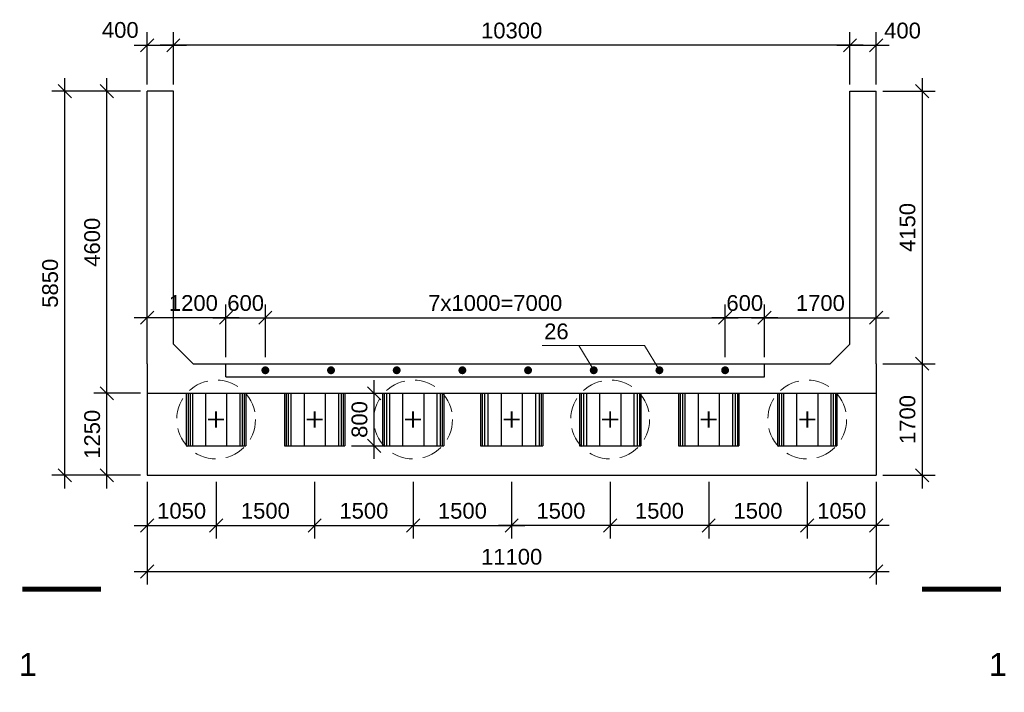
# Model space of a CAD drawing. Extents: x 1488 to 5663, y 840 to 1370.
# Tile 5 of 51: x 1488 to 1638, y 1094 to 1196. Entities that reach past the tile are written whole.
import ezdxf
from ezdxf.enums import TextEntityAlignment as Align

# ---------------------------------------------------------------- set-up
doc = ezdxf.new("R2010")
doc.units = 0
doc.linetypes.add('HIDDEN2', pattern=[4.7625, 3.175, -1.5875])
doc.layers.get('0').update_dxf_attribs({"linetype": 'CONTINUOUS'})
doc.layers.get('Defpoints').update_dxf_attribs({"linetype": 'CONTINUOUS'})
doc.layers.add('0.09mm', color=2, linetype='CONTINUOUS', lineweight=9)
doc.layers.add('0.25mm', color=1, linetype='CONTINUOUS', lineweight=25)
doc.styles.add('ARIAL', font='arial.ttf')
doc.dimstyles.new('MD_e100', dxfattribs={"dimtxt": 2.4, "dimasz": 2, "dimexe": 2, "dimexo": 1, "dimgap": 1, "dimtad": 1, "dimdec": 4, "dimlfac": 100, "dimdsep": 46, "dimtxsty": 'ARIAL', "dimblk1": 'OBLIQUE', "dimblk2": 'OBLIQUE', "dimsah": 1, "dimcen": 2.5, "dimdle": 2, "dimadec": 0, "dimazin": 0, "dimtfac": 1, "dimtdec": 4, "dimtmove": 2, "dimatfit": 3, "dimldrblk": 'OBLIQUE', "dimfxl": 2, "dimtolj": 1, "dimtzin": 0, "dimarcsym": 0})

# ---------------------------------------------------------------- blocks, each defined once
blk = doc.blocks.new('_OBLIQUE')
at = {"color": 0, "linetype": 'ByBlock'}
blk.add_line((-0.5, -0.5), (0.5, 0.5), dxfattribs=at)
blk = doc.blocks.new('*D70')
at = {"layer": '0.09mm', "color": 0, "lineweight": -2, "transparency": 16777216}
for p, q in [((1519.49, 1144.6), (1519.49, 1152.6)), ((1525.49, 1144.6), (1525.49, 1152.6)), ((1517.49, 1150.6), (1527.49, 1150.6))]:
    blk.add_line(p, q, dxfattribs=at)
at = {"layer": 'Defpoints', "color": 0, "transparency": 16777216}
for p in [(1525.49, 1150.6), (1519.49, 1143.6), (1525.49, 1143.6)]:
    blk.add_point(p, dxfattribs=at)
at = {"layer": '0.09mm', "color": 0, "lineweight": -2, "transparency": 16777216, "xscale": 2, "yscale": 2, "zscale": 2, "rotation": 180}
blk.add_blockref('_OBLIQUE', (1519.49, 1150.6), dxfattribs=at)
at = {"layer": '0.09mm', "color": 0, "lineweight": -2, "transparency": 16777216, "xscale": 2, "yscale": 2, "zscale": 2}
blk.add_blockref('_OBLIQUE', (1525.49, 1150.6), dxfattribs=at)
at = {"layer": '0.09mm', "color": 0, "transparency": 16777216, "insert": (1522.49, 1152.83), "char_height": 2.4, "attachment_point": 5, "style": 'ARIAL'}
blk.add_mtext('\\A1;600', dxfattribs=at)
blk = doc.blocks.new('*D71')
at = {"layer": '0.09mm', "color": 0, "lineweight": -2, "transparency": 16777216}
for p, q in [((1525.49, 1144.6), (1525.49, 1152.6)), ((1595.49, 1144.6), (1595.49, 1152.6)), ((1523.49, 1150.6), (1597.49, 1150.6))]:
    blk.add_line(p, q, dxfattribs=at)
at = {"layer": 'Defpoints', "color": 0, "transparency": 16777216}
for p in [(1595.49, 1150.6), (1525.49, 1143.6), (1595.49, 1143.6)]:
    blk.add_point(p, dxfattribs=at)
at = {"layer": '0.09mm', "color": 0, "lineweight": -2, "transparency": 16777216, "xscale": 2, "yscale": 2, "zscale": 2, "rotation": 180}
blk.add_blockref('_OBLIQUE', (1525.49, 1150.6), dxfattribs=at)
at = {"layer": '0.09mm', "color": 0, "lineweight": -2, "transparency": 16777216, "xscale": 2, "yscale": 2, "zscale": 2}
blk.add_blockref('_OBLIQUE', (1595.49, 1150.6), dxfattribs=at)
at = {"layer": '0.09mm', "color": 0, "transparency": 16777216, "insert": (1560.49, 1152.83), "char_height": 2.4, "attachment_point": 5, "style": 'ARIAL'}
blk.add_mtext('\\A1;7x1000=7000', dxfattribs=at)
blk = doc.blocks.new('*D72')
at = {"layer": '0.09mm', "color": 0, "lineweight": -2, "transparency": 16777216}
for p, q in [((1595.49, 1144.6), (1595.49, 1152.6)), ((1601.49, 1144.6), (1601.49, 1152.6)), ((1603.49, 1150.6), (1593.49, 1150.6))]:
    blk.add_line(p, q, dxfattribs=at)
at = {"layer": 'Defpoints', "color": 0, "transparency": 16777216}
for p in [(1595.49, 1150.6), (1595.49, 1143.6), (1601.49, 1143.6)]:
    blk.add_point(p, dxfattribs=at)
at = {"layer": '0.09mm', "color": 0, "lineweight": -2, "transparency": 16777216, "xscale": 2, "yscale": 2, "zscale": 2, "rotation": 180}
blk.add_blockref('_OBLIQUE', (1595.49, 1150.6), dxfattribs=at)
at = {"layer": '0.09mm', "color": 0, "lineweight": -2, "transparency": 16777216, "xscale": 2, "yscale": 2, "zscale": 2}
blk.add_blockref('_OBLIQUE', (1601.49, 1150.6), dxfattribs=at)
at = {"layer": '0.09mm', "color": 0, "transparency": 16777216, "insert": (1598.48, 1152.83), "char_height": 2.4, "attachment_point": 5, "style": 'ARIAL'}
blk.add_mtext('\\A1;600', dxfattribs=at)
blk = doc.blocks.new('*D73')
at = {"layer": '0.09mm', "color": 0, "lineweight": -2, "transparency": 16777216}
for p, q in [((1507.49, 1125.6), (1507.49, 1109.96)), ((1618.49, 1117.96), (1618.49, 1109.96)), ((1505.49, 1111.96), (1620.49, 1111.96))]:
    blk.add_line(p, q, dxfattribs=at)
at = {"layer": 'Defpoints', "color": 0, "transparency": 16777216}
for p in [(1507.49, 1126.6), (1618.49, 1118.96), (1618.49, 1111.96)]:
    blk.add_point(p, dxfattribs=at)
at = {"layer": '0.09mm', "color": 0, "lineweight": -2, "transparency": 16777216, "xscale": 2, "yscale": 2, "zscale": 2, "rotation": 180}
blk.add_blockref('_OBLIQUE', (1507.49, 1111.96), dxfattribs=at)
at = {"layer": '0.09mm', "color": 0, "lineweight": -2, "transparency": 16777216, "xscale": 2, "yscale": 2, "zscale": 2}
blk.add_blockref('_OBLIQUE', (1618.49, 1111.96), dxfattribs=at)
at = {"layer": '0.09mm', "color": 0, "transparency": 16777216, "insert": (1562.99, 1114.18), "char_height": 2.4, "attachment_point": 5, "style": 'ARIAL'}
blk.add_mtext('\\A1;11100', dxfattribs=at)
blk = doc.blocks.new('*D74')
at = {"layer": '0.09mm', "color": 0, "lineweight": -2, "transparency": 16777216}
for p, q in [((1507.49, 1125.6), (1507.49, 1116.96)), ((1517.99, 1125.6), (1517.99, 1116.96)), ((1505.49, 1118.96), (1519.99, 1118.96))]:
    blk.add_line(p, q, dxfattribs=at)
at = {"layer": 'Defpoints', "color": 0, "transparency": 16777216}
for p in [(1507.49, 1126.6), (1517.99, 1126.6), (1517.99, 1118.96)]:
    blk.add_point(p, dxfattribs=at)
at = {"layer": '0.09mm', "color": 0, "lineweight": -2, "transparency": 16777216, "xscale": 2, "yscale": 2, "zscale": 2, "rotation": 180}
blk.add_blockref('_OBLIQUE', (1507.49, 1118.96), dxfattribs=at)
at = {"layer": '0.09mm', "color": 0, "lineweight": -2, "transparency": 16777216, "xscale": 2, "yscale": 2, "zscale": 2}
blk.add_blockref('_OBLIQUE', (1517.99, 1118.96), dxfattribs=at)
at = {"layer": '0.09mm', "color": 0, "transparency": 16777216, "insert": (1512.74, 1121.18), "char_height": 2.4, "attachment_point": 5, "style": 'ARIAL'}
blk.add_mtext('\\A1;1050', dxfattribs=at)
blk = doc.blocks.new('*D75')
at = {"layer": '0.09mm', "color": 0, "lineweight": -2, "transparency": 16777216}
for p, q in [((1517.99, 1125.6), (1517.99, 1116.96)), ((1532.99, 1125.6), (1532.99, 1116.96)), ((1515.99, 1118.96), (1534.99, 1118.96))]:
    blk.add_line(p, q, dxfattribs=at)
at = {"layer": 'Defpoints', "color": 0, "transparency": 16777216}
for p in [(1517.99, 1126.6), (1532.99, 1126.6), (1532.99, 1118.96)]:
    blk.add_point(p, dxfattribs=at)
at = {"layer": '0.09mm', "color": 0, "lineweight": -2, "transparency": 16777216, "xscale": 2, "yscale": 2, "zscale": 2, "rotation": 180}
blk.add_blockref('_OBLIQUE', (1517.99, 1118.96), dxfattribs=at)
at = {"layer": '0.09mm', "color": 0, "lineweight": -2, "transparency": 16777216, "xscale": 2, "yscale": 2, "zscale": 2}
blk.add_blockref('_OBLIQUE', (1532.99, 1118.96), dxfattribs=at)
at = {"layer": '0.09mm', "color": 0, "transparency": 16777216, "insert": (1525.49, 1121.18), "char_height": 2.4, "attachment_point": 5, "style": 'ARIAL'}
blk.add_mtext('\\A1;1500', dxfattribs=at)
blk = doc.blocks.new('*D76')
at = {"layer": '0.09mm', "color": 0, "lineweight": -2, "transparency": 16777216}
for p, q in [((1532.99, 1125.6), (1532.99, 1116.96)), ((1547.99, 1125.6), (1547.99, 1116.96)), ((1530.99, 1118.96), (1549.99, 1118.96))]:
    blk.add_line(p, q, dxfattribs=at)
at = {"layer": 'Defpoints', "color": 0, "transparency": 16777216}
for p in [(1532.99, 1126.6), (1547.99, 1126.6), (1547.99, 1118.96)]:
    blk.add_point(p, dxfattribs=at)
at = {"layer": '0.09mm', "color": 0, "lineweight": -2, "transparency": 16777216, "xscale": 2, "yscale": 2, "zscale": 2, "rotation": 180}
blk.add_blockref('_OBLIQUE', (1532.99, 1118.96), dxfattribs=at)
at = {"layer": '0.09mm', "color": 0, "lineweight": -2, "transparency": 16777216, "xscale": 2, "yscale": 2, "zscale": 2}
blk.add_blockref('_OBLIQUE', (1547.99, 1118.96), dxfattribs=at)
at = {"layer": '0.09mm', "color": 0, "transparency": 16777216, "insert": (1540.49, 1121.18), "char_height": 2.4, "attachment_point": 5, "style": 'ARIAL'}
blk.add_mtext('\\A1;1500', dxfattribs=at)
blk = doc.blocks.new('*D77')
at = {"layer": '0.09mm', "color": 0, "lineweight": -2, "transparency": 16777216}
for p, q in [((1607.99, 1125.6), (1607.99, 1116.96)), ((1618.49, 1125.6), (1618.49, 1116.96)), ((1620.49, 1118.96), (1605.99, 1118.96))]:
    blk.add_line(p, q, dxfattribs=at)
at = {"layer": 'Defpoints', "color": 0, "transparency": 16777216}
for p in [(1607.99, 1126.6), (1618.49, 1126.6), (1607.99, 1118.96)]:
    blk.add_point(p, dxfattribs=at)
at = {"layer": '0.09mm', "color": 0, "lineweight": -2, "transparency": 16777216, "xscale": 2, "yscale": 2, "zscale": 2, "rotation": 180}
blk.add_blockref('_OBLIQUE', (1607.99, 1118.96), dxfattribs=at)
at = {"layer": '0.09mm', "color": 0, "lineweight": -2, "transparency": 16777216, "xscale": 2, "yscale": 2, "zscale": 2}
blk.add_blockref('_OBLIQUE', (1618.49, 1118.96), dxfattribs=at)
at = {"layer": '0.09mm', "color": 0, "transparency": 16777216, "insert": (1613.24, 1121.18), "char_height": 2.4, "attachment_point": 5, "style": 'ARIAL'}
blk.add_mtext('\\A1;1050', dxfattribs=at)
blk = doc.blocks.new('*D78')
at = {"layer": '0.09mm', "color": 0, "lineweight": -2, "transparency": 16777216}
for p, q in [((1577.99, 1125.6), (1577.99, 1116.96)), ((1592.99, 1125.6), (1592.99, 1116.96)), ((1594.99, 1118.96), (1575.99, 1118.96))]:
    blk.add_line(p, q, dxfattribs=at)
at = {"layer": 'Defpoints', "color": 0, "transparency": 16777216}
for p in [(1577.99, 1126.6), (1592.99, 1126.6), (1577.99, 1118.96)]:
    blk.add_point(p, dxfattribs=at)
at = {"layer": '0.09mm', "color": 0, "lineweight": -2, "transparency": 16777216, "xscale": 2, "yscale": 2, "zscale": 2, "rotation": 180}
blk.add_blockref('_OBLIQUE', (1577.99, 1118.96), dxfattribs=at)
at = {"layer": '0.09mm', "color": 0, "lineweight": -2, "transparency": 16777216, "xscale": 2, "yscale": 2, "zscale": 2}
blk.add_blockref('_OBLIQUE', (1592.99, 1118.96), dxfattribs=at)
at = {"layer": '0.09mm', "color": 0, "transparency": 16777216, "insert": (1585.49, 1121.18), "char_height": 2.4, "attachment_point": 5, "style": 'ARIAL'}
blk.add_mtext('\\A1;1500', dxfattribs=at)
blk = doc.blocks.new('*D79')
at = {"layer": '0.09mm', "color": 0, "lineweight": -2, "transparency": 16777216}
for p, q in [((1547.99, 1125.6), (1547.99, 1116.96)), ((1562.99, 1125.6), (1562.99, 1116.96)), ((1545.99, 1118.96), (1564.99, 1118.96))]:
    blk.add_line(p, q, dxfattribs=at)
at = {"layer": 'Defpoints', "color": 0, "transparency": 16777216}
for p in [(1547.99, 1126.6), (1562.99, 1126.6), (1562.99, 1118.96)]:
    blk.add_point(p, dxfattribs=at)
at = {"layer": '0.09mm', "color": 0, "lineweight": -2, "transparency": 16777216, "xscale": 2, "yscale": 2, "zscale": 2, "rotation": 180}
blk.add_blockref('_OBLIQUE', (1547.99, 1118.96), dxfattribs=at)
at = {"layer": '0.09mm', "color": 0, "lineweight": -2, "transparency": 16777216, "xscale": 2, "yscale": 2, "zscale": 2}
blk.add_blockref('_OBLIQUE', (1562.99, 1118.96), dxfattribs=at)
at = {"layer": '0.09mm', "color": 0, "transparency": 16777216, "insert": (1555.49, 1121.18), "char_height": 2.4, "attachment_point": 5, "style": 'ARIAL'}
blk.add_mtext('\\A1;1500', dxfattribs=at)
blk = doc.blocks.new('*D80')
at = {"layer": '0.09mm', "color": 0, "lineweight": -2, "transparency": 16777216}
for p, q in [((1562.99, 1125.6), (1562.99, 1116.96)), ((1577.99, 1125.6), (1577.99, 1116.96)), ((1579.99, 1118.96), (1560.99, 1118.96))]:
    blk.add_line(p, q, dxfattribs=at)
at = {"layer": 'Defpoints', "color": 0, "transparency": 16777216}
for p in [(1562.99, 1126.6), (1577.99, 1126.6), (1562.99, 1118.96)]:
    blk.add_point(p, dxfattribs=at)
at = {"layer": '0.09mm', "color": 0, "lineweight": -2, "transparency": 16777216, "xscale": 2, "yscale": 2, "zscale": 2, "rotation": 180}
blk.add_blockref('_OBLIQUE', (1562.99, 1118.96), dxfattribs=at)
at = {"layer": '0.09mm', "color": 0, "lineweight": -2, "transparency": 16777216, "xscale": 2, "yscale": 2, "zscale": 2}
blk.add_blockref('_OBLIQUE', (1577.99, 1118.96), dxfattribs=at)
at = {"layer": '0.09mm', "color": 0, "transparency": 16777216, "insert": (1570.49, 1121.18), "char_height": 2.4, "attachment_point": 5, "style": 'ARIAL'}
blk.add_mtext('\\A1;1500', dxfattribs=at)
blk = doc.blocks.new('*D81')
at = {"layer": '0.09mm', "color": 0, "lineweight": -2, "transparency": 16777216}
for p, q in [((1592.99, 1125.6), (1592.99, 1116.96)), ((1607.99, 1125.6), (1607.99, 1116.96)), ((1609.99, 1118.96), (1590.99, 1118.96))]:
    blk.add_line(p, q, dxfattribs=at)
at = {"layer": 'Defpoints', "color": 0, "transparency": 16777216}
for p in [(1592.99, 1126.6), (1607.99, 1126.6), (1592.99, 1118.96)]:
    blk.add_point(p, dxfattribs=at)
at = {"layer": '0.09mm', "color": 0, "lineweight": -2, "transparency": 16777216, "xscale": 2, "yscale": 2, "zscale": 2, "rotation": 180}
blk.add_blockref('_OBLIQUE', (1592.99, 1118.96), dxfattribs=at)
at = {"layer": '0.09mm', "color": 0, "lineweight": -2, "transparency": 16777216, "xscale": 2, "yscale": 2, "zscale": 2}
blk.add_blockref('_OBLIQUE', (1607.99, 1118.96), dxfattribs=at)
at = {"layer": '0.09mm', "color": 0, "transparency": 16777216, "insert": (1600.49, 1121.18), "char_height": 2.4, "attachment_point": 5, "style": 'ARIAL'}
blk.add_mtext('\\A1;1500', dxfattribs=at)
blk = doc.blocks.new('*D82')
at = {"layer": '0.09mm', "color": 0, "lineweight": -2, "transparency": 16777216}
for p, q in [((1601.49, 1144.6), (1601.49, 1152.6)), ((1618.49, 1144.6), (1618.49, 1152.6)), ((1599.49, 1150.6), (1620.49, 1150.6))]:
    blk.add_line(p, q, dxfattribs=at)
at = {"layer": 'Defpoints', "color": 0, "transparency": 16777216}
for p in [(1618.49, 1150.6), (1601.49, 1143.6), (1618.49, 1143.6)]:
    blk.add_point(p, dxfattribs=at)
at = {"layer": '0.09mm', "color": 0, "lineweight": -2, "transparency": 16777216, "xscale": 2, "yscale": 2, "zscale": 2, "rotation": 180}
blk.add_blockref('_OBLIQUE', (1601.49, 1150.6), dxfattribs=at)
at = {"layer": '0.09mm', "color": 0, "lineweight": -2, "transparency": 16777216, "xscale": 2, "yscale": 2, "zscale": 2}
blk.add_blockref('_OBLIQUE', (1618.49, 1150.6), dxfattribs=at)
at = {"layer": '0.09mm', "color": 0, "transparency": 16777216, "insert": (1609.99, 1152.83), "char_height": 2.4, "attachment_point": 5, "style": 'ARIAL'}
blk.add_mtext('\\A1;1700', dxfattribs=at)
blk = doc.blocks.new('*D83')
at = {"layer": '0.09mm', "color": 0, "lineweight": -2, "transparency": 16777216}
for p, q in [((1507.49, 1144.6), (1507.49, 1152.6)), ((1519.49, 1144.6), (1519.49, 1152.6)), ((1521.49, 1150.6), (1505.49, 1150.6))]:
    blk.add_line(p, q, dxfattribs=at)
at = {"layer": 'Defpoints', "color": 0, "transparency": 16777216}
for p in [(1507.49, 1150.6), (1507.49, 1143.6), (1519.49, 1143.6)]:
    blk.add_point(p, dxfattribs=at)
at = {"layer": '0.09mm', "color": 0, "lineweight": -2, "transparency": 16777216, "xscale": 2, "yscale": 2, "zscale": 2, "rotation": 180}
blk.add_blockref('_OBLIQUE', (1507.49, 1150.6), dxfattribs=at)
at = {"layer": '0.09mm', "color": 0, "lineweight": -2, "transparency": 16777216, "xscale": 2, "yscale": 2, "zscale": 2}
blk.add_blockref('_OBLIQUE', (1519.49, 1150.6), dxfattribs=at)
at = {"layer": '0.09mm', "color": 0, "transparency": 16777216, "insert": (1514.53, 1152.83), "char_height": 2.4, "attachment_point": 5, "style": 'ARIAL'}
blk.add_mtext('\\A1;1200', dxfattribs=at)
blk = doc.blocks.new('*D84')
at = {"layer": '0.09mm', "color": 0, "lineweight": -2, "transparency": 16777216}
for p, q in [((1501.35, 1124.6), (1501.35, 1141.1)), ((1506.49, 1139.1), (1499.35, 1139.1)), ((1506.49, 1126.6), (1499.35, 1126.6))]:
    blk.add_line(p, q, dxfattribs=at)
at = {"layer": 'Defpoints', "color": 0, "transparency": 16777216}
for p in [(1501.35, 1139.1), (1507.49, 1139.1), (1507.49, 1126.6)]:
    blk.add_point(p, dxfattribs=at)
at = {"layer": '0.09mm', "color": 0, "lineweight": -2, "transparency": 16777216, "xscale": 2, "yscale": 2, "zscale": 2}
for p, rotation in [((1501.35, 1139.1), 90), ((1501.35, 1126.6), 270)]:
    blk.add_blockref('_OBLIQUE', p, dxfattribs=dict(at, rotation=rotation))
at = {"layer": '0.09mm', "color": 0, "transparency": 16777216, "insert": (1499.13, 1132.85), "char_height": 2.4, "attachment_point": 5, "rotation": 90, "style": 'ARIAL'}
blk.add_mtext('\\A1;1250', dxfattribs=at)
blk = doc.blocks.new('*D85')
at = {"layer": '0.09mm', "color": 0, "lineweight": -2, "transparency": 16777216}
for p, q in [((1501.35, 1137.1), (1501.35, 1187.1)), ((1506.49, 1185.1), (1499.35, 1185.1)), ((1506.49, 1139.1), (1499.35, 1139.1))]:
    blk.add_line(p, q, dxfattribs=at)
at = {"layer": 'Defpoints', "color": 0, "transparency": 16777216}
for p in [(1501.35, 1185.1), (1507.49, 1185.1), (1507.49, 1139.1)]:
    blk.add_point(p, dxfattribs=at)
at = {"layer": '0.09mm', "color": 0, "lineweight": -2, "transparency": 16777216, "xscale": 2, "yscale": 2, "zscale": 2}
for p, rotation in [((1501.35, 1185.1), 90), ((1501.35, 1139.1), 270)]:
    blk.add_blockref('_OBLIQUE', p, dxfattribs=dict(at, rotation=rotation))
at = {"layer": '0.09mm', "color": 0, "transparency": 16777216, "insert": (1499.13, 1162.1), "char_height": 2.4, "attachment_point": 5, "rotation": 90, "style": 'ARIAL'}
blk.add_mtext('\\A1;4600', dxfattribs=at)
blk = doc.blocks.new('*D86')
at = {"layer": '0.09mm', "color": 0, "lineweight": -2, "transparency": 16777216}
for p, q in [((1494.96, 1124.6), (1494.96, 1187.1)), ((1500.35, 1185.1), (1492.96, 1185.1)), ((1500.35, 1126.6), (1492.96, 1126.6))]:
    blk.add_line(p, q, dxfattribs=at)
at = {"layer": 'Defpoints', "color": 0, "transparency": 16777216}
for p in [(1494.96, 1185.1), (1501.35, 1185.1), (1501.35, 1126.6)]:
    blk.add_point(p, dxfattribs=at)
at = {"layer": '0.09mm', "color": 0, "lineweight": -2, "transparency": 16777216, "xscale": 2, "yscale": 2, "zscale": 2}
for p, rotation in [((1494.96, 1185.1), 90), ((1494.96, 1126.6), 270)]:
    blk.add_blockref('_OBLIQUE', p, dxfattribs=dict(at, rotation=rotation))
at = {"layer": '0.09mm', "color": 0, "transparency": 16777216, "insert": (1492.73, 1155.85), "char_height": 2.4, "attachment_point": 5, "rotation": 90, "style": 'ARIAL'}
blk.add_mtext('\\A1;5850', dxfattribs=at)
blk = doc.blocks.new('*D87')
at = {"layer": '0.09mm', "color": 0, "lineweight": -2, "transparency": 16777216}
for p, q in [((1625.48, 1187.1), (1625.48, 1141.6)), ((1619.49, 1185.1), (1627.48, 1185.1)), ((1619.49, 1143.6), (1627.48, 1143.6))]:
    blk.add_line(p, q, dxfattribs=at)
at = {"layer": 'Defpoints', "color": 0, "transparency": 16777216}
for p in [(1618.49, 1185.1), (1618.49, 1143.6), (1625.48, 1143.6)]:
    blk.add_point(p, dxfattribs=at)
at = {"layer": '0.09mm', "color": 0, "lineweight": -2, "transparency": 16777216, "xscale": 2, "yscale": 2, "zscale": 2}
for p, rotation in [((1625.48, 1185.1), 90), ((1625.48, 1143.6), 270)]:
    blk.add_blockref('_OBLIQUE', p, dxfattribs=dict(at, rotation=rotation))
at = {"layer": '0.09mm', "color": 0, "transparency": 16777216, "insert": (1623.26, 1164.35), "char_height": 2.4, "attachment_point": 5, "rotation": 90, "style": 'ARIAL'}
blk.add_mtext('\\A1;4150', dxfattribs=at)
blk = doc.blocks.new('*D88')
at = {"layer": '0.09mm', "color": 0, "lineweight": -2, "transparency": 16777216}
for p, q in [((1625.48, 1145.6), (1625.48, 1124.6)), ((1619.49, 1143.6), (1627.48, 1143.6)), ((1619.49, 1126.6), (1627.48, 1126.6))]:
    blk.add_line(p, q, dxfattribs=at)
at = {"layer": 'Defpoints', "color": 0, "transparency": 16777216}
for p in [(1618.49, 1143.6), (1618.49, 1126.6), (1625.48, 1126.6)]:
    blk.add_point(p, dxfattribs=at)
at = {"layer": '0.09mm', "color": 0, "lineweight": -2, "transparency": 16777216, "xscale": 2, "yscale": 2, "zscale": 2}
for p, rotation in [((1625.48, 1143.6), 90), ((1625.48, 1126.6), 270)]:
    blk.add_blockref('_OBLIQUE', p, dxfattribs=dict(at, rotation=rotation))
at = {"layer": '0.09mm', "color": 0, "transparency": 16777216, "insert": (1623.26, 1135.1), "char_height": 2.4, "attachment_point": 5, "rotation": 90, "style": 'ARIAL'}
blk.add_mtext('\\A1;1700', dxfattribs=at)
blk = doc.blocks.new('*D89')
at = {"layer": '0.09mm', "color": 0, "lineweight": -2, "transparency": 16777216}
for p, q in [((1507.49, 1186.1), (1507.49, 1194.1)), ((1511.49, 1186.1), (1511.49, 1194.1)), ((1505.49, 1192.1), (1513.49, 1192.1))]:
    blk.add_line(p, q, dxfattribs=at)
at = {"layer": 'Defpoints', "color": 0, "transparency": 16777216}
for p in [(1511.49, 1192.1), (1507.49, 1185.1), (1511.49, 1185.1)]:
    blk.add_point(p, dxfattribs=at)
at = {"layer": '0.09mm', "color": 0, "lineweight": -2, "transparency": 16777216, "xscale": 2, "yscale": 2, "zscale": 2, "rotation": 180}
blk.add_blockref('_OBLIQUE', (1507.49, 1192.1), dxfattribs=at)
at = {"layer": '0.09mm', "color": 0, "lineweight": -2, "transparency": 16777216, "xscale": 2, "yscale": 2, "zscale": 2}
blk.add_blockref('_OBLIQUE', (1511.49, 1192.1), dxfattribs=at)
at = {"layer": '0.09mm', "color": 0, "transparency": 16777216, "insert": (1503.4, 1194.42), "char_height": 2.4, "attachment_point": 5, "style": 'ARIAL'}
blk.add_mtext('\\A1;400', dxfattribs=at)
blk = doc.blocks.new('*D90')
at = {"layer": '0.09mm', "color": 0, "lineweight": -2, "transparency": 16777216}
for p, q in [((1614.49, 1186.1), (1614.49, 1194.1)), ((1618.49, 1186.1), (1618.49, 1194.1)), ((1612.49, 1192.1), (1620.49, 1192.1))]:
    blk.add_line(p, q, dxfattribs=at)
at = {"layer": 'Defpoints', "color": 0, "transparency": 16777216}
for p in [(1618.49, 1192.1), (1614.49, 1185.1), (1618.49, 1185.1)]:
    blk.add_point(p, dxfattribs=at)
at = {"layer": '0.09mm', "color": 0, "lineweight": -2, "transparency": 16777216, "xscale": 2, "yscale": 2, "zscale": 2, "rotation": 180}
blk.add_blockref('_OBLIQUE', (1614.49, 1192.1), dxfattribs=at)
at = {"layer": '0.09mm', "color": 0, "lineweight": -2, "transparency": 16777216, "xscale": 2, "yscale": 2, "zscale": 2}
blk.add_blockref('_OBLIQUE', (1618.49, 1192.1), dxfattribs=at)
at = {"layer": '0.09mm', "color": 0, "transparency": 16777216, "insert": (1622.5, 1194.33), "char_height": 2.4, "attachment_point": 5, "style": 'ARIAL'}
blk.add_mtext('\\A1;400', dxfattribs=at)
blk = doc.blocks.new('*D91')
at = {"layer": '0.09mm', "color": 0, "lineweight": -2, "transparency": 16777216}
for p, q in [((1511.49, 1186.1), (1511.49, 1194.1)), ((1614.49, 1186.1), (1614.49, 1194.1)), ((1616.49, 1192.1), (1509.49, 1192.1))]:
    blk.add_line(p, q, dxfattribs=at)
at = {"layer": 'Defpoints', "color": 0, "transparency": 16777216}
for p in [(1511.49, 1192.1), (1511.49, 1185.1), (1614.49, 1185.1)]:
    blk.add_point(p, dxfattribs=at)
at = {"layer": '0.09mm', "color": 0, "lineweight": -2, "transparency": 16777216, "xscale": 2, "yscale": 2, "zscale": 2, "rotation": 180}
blk.add_blockref('_OBLIQUE', (1511.49, 1192.1), dxfattribs=at)
at = {"layer": '0.09mm', "color": 0, "lineweight": -2, "transparency": 16777216, "xscale": 2, "yscale": 2, "zscale": 2}
blk.add_blockref('_OBLIQUE', (1614.49, 1192.1), dxfattribs=at)
at = {"layer": '0.09mm', "color": 0, "transparency": 16777216, "insert": (1562.99, 1194.33), "char_height": 2.4, "attachment_point": 5, "style": 'ARIAL'}
blk.add_mtext('\\A1;10300', dxfattribs=at)
blk = doc.blocks.new('*D675')
at = {"layer": '0.09mm', "color": 0, "lineweight": -2, "transparency": 16777216}
for p, q in [((1542.06, 1129.1), (1542.06, 1141.1)), ((1538.59, 1139.1), (1544.06, 1139.1)), ((1538.59, 1131.1), (1544.06, 1131.1))]:
    blk.add_line(p, q, dxfattribs=at)
at = {"layer": 'Defpoints', "color": 0, "transparency": 16777216}
for p in [(1537.59, 1139.1), (1542.06, 1139.1), (1537.59, 1131.1)]:
    blk.add_point(p, dxfattribs=at)
at = {"layer": '0.09mm', "color": 0, "lineweight": -2, "transparency": 16777216, "xscale": 2, "yscale": 2, "zscale": 2}
for p, rotation in [((1542.06, 1139.1), 90), ((1542.06, 1131.1), 270)]:
    blk.add_blockref('_OBLIQUE', p, dxfattribs=dict(at, rotation=rotation))
at = {"layer": '0.09mm', "color": 0, "transparency": 16777216, "insert": (1539.83, 1135.1), "char_height": 2.4, "attachment_point": 5, "rotation": 90, "style": 'ARIAL'}
blk.add_mtext('\\A1;800', dxfattribs=at)

msp = doc.modelspace()

# ---------------------------------------------------------------- linework, layer by layer
at = {"const_width": 0.6}
for points in [[(1525.18654623, 1142.59985867, 1), (1525.78654623, 1142.59985867, 1)], [(1535.18654623, 1142.59985867, 1), (1535.78654623, 1142.59985867, 1)], [(1545.18654623, 1142.59985867, 1), (1545.78654623, 1142.59985867, 1)], [(1555.18654623, 1142.59985867, 1), (1555.78654623, 1142.59985867, 1)], [(1565.18654623, 1142.59985867, 1), (1565.78654623, 1142.59985867, 1)], [(1575.18654623, 1142.59985867, 1), (1575.78654623, 1142.59985867, 1)], [(1585.18654623, 1142.59985867, 1), (1585.78654623, 1142.59985867, 1)], [(1595.18654623, 1142.59985867, 1), (1595.78654623, 1142.59985867, 1)]]:
    msp.add_lwpolyline(points, format="xyb", close=True, dxfattribs=at)
at = {"color": 252}
for points in [[(1513.71591896, 1139.0998587), (1513.71591896, 1131.0998587)], [(1514.05528459, 1139.0998587), (1514.05528459, 1131.0998587)], [(1521.94584416, 1139.0998587), (1521.94584416, 1131.0998587)], [(1522.28520978, 1139.0998587), (1522.28520978, 1131.0998587)], [(1528.64230961, 1139.0998587), (1528.64230961, 1131.0998587)], [(1528.98167523, 1139.0998587), (1528.98167523, 1131.0998587)], [(1537.01945351, 1139.0998587), (1537.01945351, 1131.0998587)], [(1537.35881913, 1139.0998587), (1537.35881913, 1131.0998587)], [(1543.56870188, 1139.0998587), (1543.56870188, 1131.0998587)], [(1543.9080675, 1139.0998587), (1543.9080675, 1131.0998587)], [(1552.09306124, 1139.09985869), (1552.09306124, 1131.09985869)], [(1552.43242687, 1139.09985869), (1552.43242687, 1131.09985869)], [(1558.49509414, 1139.09985869), (1558.49509414, 1131.09985869)], [(1558.83445977, 1139.09985869), (1558.83445977, 1131.09985869)], [(1567.16666897, 1139.09985869), (1567.16666897, 1131.09985868)], [(1567.5060346, 1139.09985869), (1567.5060346, 1131.09985868)], [(1573.56870188, 1139.09985868), (1573.56870188, 1131.09985868)], [(1573.9080675, 1139.09985868), (1573.9080675, 1131.09985868)], [(1582.09306124, 1139.09985868), (1582.09306124, 1131.09985868)], [(1582.43242687, 1139.09985868), (1582.43242687, 1131.09985868)], [(1588.64230961, 1139.0998587), (1588.64230961, 1131.0998587)], [(1588.98167523, 1139.0998587), (1588.98167523, 1131.0998587)], [(1597.01945351, 1139.0998587), (1597.01945351, 1131.0998587)], [(1597.35881913, 1139.0998587), (1597.35881913, 1131.0998587)], [(1603.71916435, 1139.09985867), (1603.71916435, 1131.09985867)], [(1604.05852998, 1139.09985867), (1604.05852998, 1131.09985867)], [(1611.94908955, 1139.09985867), (1611.94908955, 1131.09985867)], [(1612.28845517, 1139.09985867), (1612.28845517, 1131.09985867)]]:
    msp.add_lwpolyline(points, dxfattribs=at)
for points, const_width in [([(1517.98652041, 1136.32074328), (1517.98652041, 1133.87897413)], 0.3), ([(1532.98652041, 1136.32074328), (1532.98652041, 1133.87897413)], 0.3), ([(1547.98652041, 1136.32074328), (1547.98652041, 1133.87897413)], 0.3), ([(1562.98652042, 1136.32074326), (1562.98652042, 1133.87897411)], 0.3), ([(1577.98652041, 1136.32074325), (1577.98652041, 1133.87897411)], 0.3), ([(1592.98652041, 1136.32074328), (1592.98652041, 1133.87897413)], 0.3), ([(1607.98652041, 1136.32074324), (1607.98652041, 1133.87897409)], 0.3), ([(1516.76563584, 1135.0998587), (1519.20740498, 1135.0998587)], 0.3), ([(1531.76563584, 1135.0998587), (1534.20740498, 1135.0998587)], 0.3), ([(1546.76563584, 1135.0998587), (1549.20740498, 1135.0998587)], 0.3), ([(1561.76563584, 1135.09985869), (1564.20740499, 1135.09985869)], 0.3), ([(1576.76563584, 1135.09985868), (1579.20740498, 1135.09985868)], 0.3), ([(1591.76563584, 1135.0998587), (1594.20740498, 1135.0998587)], 0.3), ([(1606.76563584, 1135.09985867), (1609.20740498, 1135.09985867)], 0.3), ([(1488.48652041, 1109.26320019), (1500.48652041, 1109.26320019)], 0.8), ([(1637.48652041, 1109.2632002), (1625.48652041, 1109.2632002)], 0.8)]:
    msp.add_lwpolyline(points, dxfattribs=dict(const_width=const_width))
for points in [[(1492.48652041, 1094.34913572, 0, 0, 0), (1492.48652041, 1103.7773689, 1.6, 0, 0), (1492.48652041, 1109.26320019, 0, 0, 0)], [(1633.48652041, 1094.34913573, 0, 0, 0), (1633.48652041, 1103.77736891, 1.6, 0, 0), (1633.48652041, 1109.2632002, 0, 0, 0)]]:
    msp.add_lwpolyline(points, format="xyseb")
at = {"layer": '0.09mm'}
for points in [[(1583.19725198, 1146.34797107), (1567.61669369, 1146.34797107)], [(1575.48654623, 1142.59985867), (1573.19725198, 1146.34797107)], [(1585.48654623, 1142.59985867), (1583.19725198, 1146.34797107)]]:
    msp.add_lwpolyline(points, dxfattribs=at)
at = {"layer": '0.09mm', "linetype": 'HIDDEN2'}
for centre in [(1517.98652041, 1135.0998587), (1547.98652041, 1135.0998587), (1577.98652041, 1135.0998587), (1607.98652041, 1135.0998587)]:
    msp.add_circle(centre, 6, dxfattribs=at)
at = {"layer": '0.25mm'}
for points in [[(1511.48652041, 1185.0998587), (1507.48652041, 1185.0998587)], [(1507.48652041, 1143.5998587), (1507.48652041, 1185.0998587)], [(1511.48652041, 1146.59985866), (1511.48652041, 1185.0998587)], [(1614.48652041, 1185.0998587), (1618.48652041, 1185.0998587)], [(1614.48652041, 1146.59985866), (1614.48652041, 1185.0998587)], [(1618.48652041, 1143.5998587), (1618.48652041, 1185.0998587)], [(1511.48652041, 1146.59985866), (1514.48652041, 1143.59985866)], [(1614.48652041, 1146.59985866), (1611.48652041, 1143.59985866)], [(1507.48652041, 1143.5998587), (1507.48652041, 1126.5998587)], [(1514.48652037, 1143.5998587), (1611.48652045, 1143.5998587)], [(1519.48654623, 1141.59985866), (1519.48654623, 1143.59985866)], [(1601.48654623, 1141.5998586), (1601.48654623, 1143.5998586)], [(1618.48652041, 1143.5998587), (1618.48652041, 1126.5998587)], [(1519.48654623, 1141.59985866), (1601.48654623, 1141.5998586)], [(1507.48652041, 1139.0998587), (1618.48652041, 1139.0998587)], [(1513.45608054, 1139.0998587), (1513.45608054, 1131.0998587)], [(1514.37617558, 1139.0998587), (1514.37617558, 1131.0998587)], [(1516.37617558, 1139.0998587), (1516.37617558, 1131.0998587)], [(1519.59686524, 1139.0998587), (1519.59686524, 1131.0998587)], [(1521.59686524, 1139.0998587), (1521.59686524, 1131.0998587)], [(1522.51696028, 1139.0998587), (1522.51696028, 1131.0998587)], [(1528.38247119, 1139.0998587), (1528.38247119, 1131.0998587)], [(1529.37942097, 1139.0998587), (1529.37942097, 1131.0998587)], [(1531.37942097, 1139.0998587), (1531.37942097, 1131.0998587)], [(1534.60011063, 1139.0998587), (1534.60011063, 1131.0998587)], [(1536.60471241, 1139.0998587), (1536.60471241, 1131.0998587)], [(1537.59056963, 1139.0998587), (1537.59056963, 1131.0998587)], [(1543.30886345, 1139.0998587), (1543.30886345, 1131.0998587)], [(1544.37942097, 1139.0998587), (1544.37942097, 1131.0998587)], [(1546.37942097, 1139.0998587), (1546.37942097, 1131.0998587)], [(1549.60011063, 1139.0998587), (1549.60011063, 1131.0998587)], [(1551.59686524, 1139.09985869), (1551.59686524, 1131.09985869)], [(1552.66417736, 1139.09985869), (1552.66417736, 1131.09985869)], [(1558.23525572, 1139.09985869), (1558.23525572, 1131.09985869)], [(1559.37617558, 1139.09985869), (1559.37617558, 1131.09985869)], [(1561.37942098, 1139.09985869), (1561.37942098, 1131.09985869)], [(1564.60011064, 1139.09985869), (1564.60011064, 1131.09985869)], [(1566.59686524, 1139.09985869), (1566.59686524, 1131.09985868)], [(1567.7377851, 1139.09985869), (1567.7377851, 1131.09985868)], [(1573.30886345, 1139.09985868), (1573.30886345, 1131.09985868)], [(1574.37942097, 1139.09985868), (1574.37942097, 1131.09985868)], [(1576.37942097, 1139.09985868), (1576.37942097, 1131.09985868)], [(1579.60011063, 1139.09985868), (1579.60011063, 1131.09985868)], [(1581.60011063, 1139.09985868), (1581.60011063, 1131.09985868)], [(1582.66417736, 1139.09985868), (1582.66417736, 1131.09985868)], [(1588.38247119, 1139.0998587), (1588.38247119, 1131.0998587)], [(1589.37942097, 1139.0998587), (1589.37942097, 1131.0998587)], [(1591.37942097, 1139.0998587), (1591.37942097, 1131.0998587)], [(1594.60011063, 1139.0998587), (1594.60011063, 1131.0998587)], [(1596.60471241, 1139.0998587), (1596.60471241, 1131.0998587)], [(1597.59056963, 1139.0998587), (1597.59056963, 1131.0998587)], [(1603.45932593, 1139.09985867), (1603.45932593, 1131.09985867)], [(1604.37942097, 1139.09985867), (1604.37942097, 1131.09985867)], [(1606.37942097, 1139.09985867), (1606.37942097, 1131.09985867)], [(1609.60011063, 1139.09985867), (1609.60011063, 1131.09985867)], [(1611.60011063, 1139.09985867), (1611.60011063, 1131.09985867)], [(1612.52020567, 1139.09985867), (1612.52020567, 1131.09985867)], [(1513.45608054, 1131.0998587), (1522.51696028, 1131.0998587)], [(1528.38247119, 1131.0998587), (1537.59056963, 1131.0998587)], [(1543.30886345, 1131.0998587), (1552.66417736, 1131.0998587)], [(1558.23525572, 1131.09985869), (1567.7377851, 1131.09985868)], [(1573.30886345, 1131.09985868), (1582.66417736, 1131.09985868)], [(1588.38247119, 1131.0998587), (1597.59056963, 1131.0998587)], [(1603.45932593, 1131.09985867), (1612.52020567, 1131.09985867)], [(1507.48652041, 1126.5998587), (1618.48652041, 1126.5998587)]]:
    msp.add_lwpolyline(points, dxfattribs=at)

# ---------------------------------------------------------------- texts
at = {"style": 'ARIAL'}
msp.add_text('26', height=2.4, dxfattribs=at).set_placement((1569.79892309, 1147.32317127), align=Align.CENTER)
for p in [(1487.9635081, 1096.045495), (1635.65550817, 1096.04549501)]:
    msp.add_text('1', height=3.5, dxfattribs=at).set_placement(p)

# ---------------------------------------------------------------- dimensions: what is measured, and where the dimension line sits
at = {"layer": '0.09mm'}
for base, p1, p2, picture, middle in [((1511.48652041, 1192.0998587), (1507.48652041, 1185.0998587), (1511.48652041, 1185.0998587), '*D89', (1503.40397423, 1194.42175776)), ((1618.48652041, 1192.0998587), (1614.48652041, 1185.0998587), (1618.48652041, 1185.0998587), '*D90', (1622.4981862, 1194.33413453))]:
    dim = msp.add_linear_dim(base=base, p1=p1, p2=p2, dimstyle='MD_e100', override={"dimdec": 0}, dxfattribs=at)
    dim.commit()
    dim.dimension.update_dxf_attribs({"geometry": picture, "text_midpoint": middle, "dimtype": 160})
dim = msp.add_linear_dim(base=(1511.48652041, 1192.0998587), p1=(1614.48652041, 1185.0998587), p2=(1511.48652041, 1185.0998587), dimstyle='MD_e100', override={"dimdec": 0}, dxfattribs=at)
dim.commit()
dim.dimension.update_dxf_attribs({"geometry": '*D91', "text_midpoint": (1562.98652041, 1194.32605242)})
for base, p1, p2, angle, picture, middle in [((1494.95503213, 1185.0998587), (1501.35306193, 1126.5998587), (1501.35306193, 1185.0998587), 90, '*D86', (1492.72965696, 1155.8498587)), ((1625.48348008, 1143.5998587), (1618.48652041, 1185.0998587), (1618.48652041, 1143.5998587), 90, '*D87', (1623.2581049, 1164.3498587)), ((1625.48348008, 1126.5998587), (1618.48652041, 1143.5998587), (1618.48652041, 1126.5998587), 90, '*D88', (1623.2581049, 1135.0998587)), ((1542.05967667, 1139.0998587), (1537.59056963, 1131.0998587), (1537.59056963, 1139.0998587), 90, '*D675', (1539.8343015, 1135.0998587)), ((1562.98652042, 1118.95861481), (1577.98652041, 1126.5998587), (1562.98652042, 1126.5998587), 180, '*D80', (1570.48652041, 1121.18398998)), ((1577.98652041, 1118.95861481), (1592.98652041, 1126.5998587), (1577.98652041, 1126.5998587), 180, '*D78', (1585.48652041, 1121.18398998)), ((1592.98652041, 1118.95861481), (1607.98652041, 1126.5998587), (1592.98652041, 1126.5998587), 180, '*D81', (1600.48652041, 1121.18398998)), ((1607.98652041, 1118.95861481), (1618.48652041, 1126.5998587), (1607.98652041, 1126.5998587), 180, '*D77', (1613.23652041, 1121.18398998))]:
    dim = msp.add_linear_dim(base=base, p1=p1, p2=p2, angle=angle, dimstyle='MD_e100', dxfattribs=at)
    dim.commit()
    dim.dimension.update_dxf_attribs({"geometry": picture, "text_midpoint": middle})
for base, p1, p2, picture, middle in [((1501.35306193, 1185.0998587), (1507.48652041, 1139.0998587), (1507.48652041, 1185.0998587), '*D85', (1499.12768676, 1162.0998587)), ((1501.35306193, 1139.0998587), (1507.48652041, 1126.5998587), (1507.48652041, 1139.0998587), '*D84', (1499.12768676, 1132.8498587))]:
    dim = msp.add_linear_dim(base=base, p1=p1, p2=p2, angle=90, dimstyle='MD_e100', override={"dimdec": 0}, dxfattribs=at)
    dim.commit()
    dim.dimension.update_dxf_attribs({"geometry": picture, "text_midpoint": middle})
for base, p1, p2, picture, middle in [((1507.48654623, 1150.59985864), (1519.48654623, 1143.59985866), (1507.48654623, 1143.59985866), '*D83', (1514.53392684, 1152.82523381)), ((1525.48654623, 1150.59985864), (1519.48654623, 1143.5998587), (1525.48654623, 1143.59985866), '*D70', (1522.48973406, 1152.82523381))]:
    dim = msp.add_linear_dim(base=base, p1=p1, p2=p2, dimstyle='MD_e100', dxfattribs=at)
    dim.commit()
    dim.dimension.update_dxf_attribs({"geometry": picture, "text_midpoint": middle, "dimtype": 160})
dim = msp.add_linear_dim(base=(1595.48654623, 1150.59985864), p1=(1525.48654623, 1143.59985866), p2=(1595.48654623, 1143.59985864), text='7x1000=<>', dimstyle='MD_e100', dxfattribs=at)
dim.commit()
dim.dimension.update_dxf_attribs({"geometry": '*D71', "text_midpoint": (1560.48654623, 1152.82523381)})
dim = msp.add_linear_dim(base=(1595.48654623, 1150.59985864), p1=(1601.48654623, 1143.59985864), p2=(1595.48654623, 1143.59985864), angle=180, dimstyle='MD_e100', dxfattribs=at)
dim.commit()
dim.dimension.update_dxf_attribs({"geometry": '*D72', "text_midpoint": (1598.4833584, 1152.82523381), "dimtype": 160})
for base, p1, p2, picture, middle in [((1618.48654623, 1150.59985864), (1601.48654623, 1143.5998586), (1618.48654623, 1143.5998586), '*D82', (1609.98654623, 1152.82523381)), ((1618.48652041, 1111.95861481), (1507.48652041, 1126.5998587), (1618.48652041, 1118.95861481), '*D73', (1562.98652041, 1114.18398998)), ((1517.98652041, 1118.95861481), (1507.48652041, 1126.5998587), (1517.98652041, 1126.5998587), '*D74', (1512.73652041, 1121.18398998)), ((1532.98652041, 1118.95861481), (1517.98652041, 1126.5998587), (1532.98652041, 1126.5998587), '*D75', (1525.48652041, 1121.18398998)), ((1547.98652041, 1118.95861481), (1532.98652041, 1126.5998587), (1547.98652041, 1126.5998587), '*D76', (1540.48652041, 1121.18398998)), ((1562.98652042, 1118.95861481), (1547.98652041, 1126.5998587), (1562.98652042, 1126.5998587), '*D79', (1555.48652041, 1121.18398998))]:
    dim = msp.add_linear_dim(base=base, p1=p1, p2=p2, dimstyle='MD_e100', dxfattribs=at)
    dim.commit()
    dim.dimension.update_dxf_attribs({"geometry": picture, "text_midpoint": middle})

doc.saveas('drawing.dxf')
